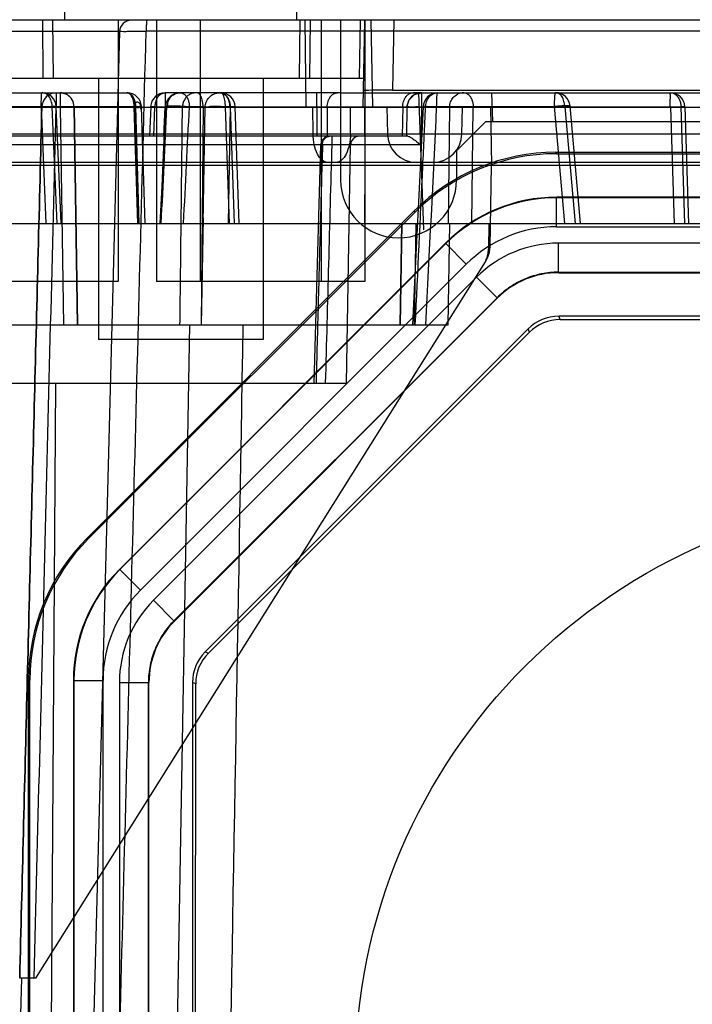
# Model space of a CAD drawing. Header units: millimetres. Extents: x 30 to 245, y 92 to 285.
# Tile 4 of 16: x 47 to 70, y 220 to 254. Entities that reach past the tile are written whole.
import ezdxf

# ---------------------------------------------------------------- set-up
doc = ezdxf.new("R2010")
doc.units = ezdxf.units.MM
doc.header["$LTSCALE"] = 24.676948
doc.layers.get('0').update_dxf_attribs({"linetype": 'CONTINUOUS'})

msp = doc.modelspace()

# ---------------------------------------------------------------- linework, layer by layer
at = {"color": 7, "linetype": 'Continuous'}
for p, q in [((48.312, 253.725), (48.312, 254.225)), ((56.312, 253.725), (56.312, 254.225)), ((57.812, 253.725), (42.312, 253.725)), ((47.566, 251.725), (47.551, 253.725)), ((47.919, 251.725), (47.905, 253.725)), ((50.147, 253.725), (50.147, 244.725)), ((51.149, 253.725), (50.602, 253.725)), ((51.477, 253.725), (51.477, 244.725)), ((52.977, 253.725), (52.977, 244.725)), ((56.405, 251.725), (56.419, 253.725)), ((56.586, 253.725), (56.612, 250.725)), ((56.758, 251.725), (56.773, 253.725)), ((57.147, 253.725), (57.147, 244.725)), ((57.812, 253.725), (57.812, 248.225)), ((217.812, 253.725), (57.812, 253.725)), ((58.466, 251.725), (58.5, 253.725)), ((58.595, 250.725), (58.647, 253.725)), ((58.647, 253.725), (58.647, 244.725)), ((58.86, 253.725), (58.912, 250.725)), ((59.647, 253.725), (59.605, 251.314)), ((50.202, 253.335), (39.585, 253.335)), ((50.202, 253.335), (47.672, 156.712)), ((223.509, 253.343), (51.115, 253.343)), ((45.623, 251.725), (58.612, 251.725)), ((49.477, 251.725), (49.477, 242.725)), ((55.147, 251.725), (55.147, 242.725)), ((45.312, 251.225), (50.454, 251.225)), ((48.016, 251.225), (48.016, 250.729)), ((48.15, 251.225), (48.15, 250.729)), ((51.771, 251.225), (51.771, 250.734)), ((57.812, 251.225), (51.771, 251.225)), ((57.001, 250.734), (57.001, 251.225)), ((57.812, 251.225), (217.812, 251.225)), ((59.605, 251.314), (216.019, 251.314)), ((60.603, 251.225), (60.311, 251.225)), ((60.68, 246.503), (60.515, 251.225)), ((60.603, 251.225), (60.603, 250.729)), ((63.014, 251.225), (63.048, 250.233)), ((50.759, 250.734), (43.049, 250.734)), ((47.521, 250.738), (43.547, 250.738)), ((46.312, 250.725), (57.812, 250.725)), ((47.503, 250.734), (47.659, 246.725)), ((48.052, 246.725), (47.883, 250.734)), ((48.15, 250.729), (48.016, 250.729)), ((48.189, 246.725), (48.019, 250.746)), ((48.15, 250.729), (48.269, 243.225)), ((48.756, 243.225), (48.635, 250.734)), ((48.635, 250.734), (48.756, 243.225)), ((50.704, 250.734), (50.831, 246.725)), ((50.831, 246.725), (50.704, 250.734)), ((50.878, 246.725), (50.759, 250.734)), ((51.081, 246.725), (50.954, 250.741)), ((51.272, 250.746), (51.228, 249.725)), ((51.379, 249.725), (51.42, 250.734)), ((51.42, 250.734), (69.54, 250.734)), ((51.728, 249.725), (51.771, 250.734)), ((53.082, 250.734), (53.011, 243.225)), ((53.083, 246.725), (53.151, 250.734)), ((53.982, 246.725), (53.851, 250.734)), ((54.015, 250.734), (53.947, 246.725)), ((54.005, 250.734), (54.144, 246.725)), ((54.323, 246.725), (54.183, 250.742)), ((56.87, 249.808), (56.862, 250.725)), ((57.001, 250.734), (56.994, 249.725)), ((57.355, 250.734), (57.348, 249.725)), ((57.812, 250.725), (217.812, 250.725)), ((58.154, 249.808), (58.162, 250.725)), ((58.662, 248.725), (58.645, 250.725)), ((59.412, 250.725), (59.428, 249.808)), ((59.957, 250.734), (59.939, 249.725)), ((60.103, 250.734), (60.086, 249.725)), ((60.603, 250.729), (60.581, 249.428)), ((69.176, 250.729), (60.603, 250.729)), ((61.124, 250.748), (65.187, 250.748)), ((61.572, 250.734), (61.52, 246.725)), ((61.996, 249.808), (62.012, 250.725)), ((62.336, 246.725), (62.386, 250.734)), ((62.977, 250.725), (63.012, 248.725)), ((65.545, 246.725), (65.187, 250.748)), ((65.544, 250.734), (65.901, 246.725)), ((66.081, 246.725), (65.721, 250.769)), ((69.176, 250.729), (69.305, 246.725)), ((69.54, 250.734), (69.669, 246.725)), ((69.676, 250.741), (69.805, 246.725)), ((62.812, 250.225), (61.812, 249.225)), ((212.812, 250.225), (62.812, 250.225)), ((42.853, 249.808), (231.771, 249.808)), ((60.129, 249.725), (43.923, 249.725)), ((57.522, 249.428), (57.522, 249.725)), ((58.157, 249.43), (46.467, 249.43)), ((57.124, 249.433), (56.898, 241.225)), ((60.581, 249.428), (57.522, 249.428)), ((58.014, 241.225), (58.157, 249.43)), ((61.812, 249.225), (61.812, 248.225)), ((65.25, 249.125), (65.23, 249.173)), ((65.23, 249.173), (209.394, 249.173)), ((65.25, 249.125), (209.374, 249.125)), ((232.296, 248.825), (42.328, 248.825)), ((45.457, 248.725), (229.712, 248.725)), ((58.645, 246.725), (58.662, 248.725)), ((62.963, 245.918), (63.012, 248.725)), ((65.25, 247.625), (65.257, 247.607)), ((209.374, 247.625), (65.25, 247.625)), ((65.257, 246.607), (65.257, 247.607)), ((209.366, 247.607), (65.257, 247.607)), ((49.085, 235.885), (60.352, 247.152)), ((49.133, 235.865), (60.372, 247.104)), ((60.372, 247.104), (60.352, 247.152)), ((42.017, 246.725), (232.607, 246.725)), ((53.022, 243.225), (53.087, 246.91)), ((59.868, 243.225), (59.925, 246.725)), ((59.925, 246.725), (59.868, 243.225)), ((60.411, 246.725), (60.355, 243.225)), ((61.522, 243.225), (61.583, 246.725)), ((62.924, 246.725), (62.909, 245.841)), ((62.924, 246.725), (62.909, 245.841)), ((65.257, 246.607), (209.366, 246.607)), ((61.432, 246.044), (50.193, 234.805)), ((50.211, 234.797), (61.44, 246.026)), ((61.432, 246.044), (61.44, 246.026)), ((61.44, 246.026), (62.147, 245.319)), ((62.963, 245.918), (62.909, 245.841)), ((62.909, 245.841), (62.963, 245.918)), ((65.326, 245.043), (65.326, 246.043)), ((209.298, 246.043), (65.326, 246.043)), ((47.312, 220.725), (62.81, 245.403)), ((62.147, 245.319), (50.918, 234.09)), ((65.326, 245.043), (65.333, 245.025)), ((65.326, 245.043), (209.298, 245.043)), ((65.333, 245.025), (209.291, 245.025)), ((50.147, 244.725), (44.477, 244.725)), ((51.366, 233.739), (62.498, 244.871)), ((58.647, 244.725), (51.477, 244.725)), ((62.498, 244.871), (63.205, 244.164)), ((63.205, 244.164), (52.073, 233.032)), ((52.091, 233.025), (63.212, 244.146)), ((63.205, 244.164), (63.212, 244.146)), ((41.833, 243.225), (61.522, 243.225)), ((51.012, 151.225), (52.618, 243.225)), ((65.38, 243.412), (65.333, 243.525)), ((209.291, 243.525), (65.333, 243.525)), ((65.38, 243.412), (86.552, 243.413)), ((64.273, 243.086), (53.151, 231.964)), ((53.262, 231.918), (64.319, 242.973)), ((64.319, 242.973), (64.273, 243.086)), ((55.147, 242.725), (49.477, 242.725)), ((45.973, 241.225), (58.014, 241.225)), ((47.997, 241.225), (47.356, 151.225)), ((49.133, 235.865), (49.085, 235.885)), ((50.193, 234.805), (50.211, 234.797)), ((50.918, 234.09), (50.211, 234.797)), ((52.073, 233.032), (51.366, 233.739)), ((52.073, 233.032), (52.091, 233.025)), ((53.151, 231.964), (53.262, 231.918)), ((47.064, 174.443), (47.064, 231.007)), ((47.112, 230.987), (47.064, 231.007)), ((47.112, 174.463), (47.112, 230.987)), ((48.612, 230.987), (48.612, 174.463)), ((48.612, 230.987), (48.63, 230.979)), ((48.63, 230.979), (48.63, 174.47)), ((48.63, 230.979), (49.63, 230.98)), ((49.63, 174.47), (49.63, 230.979)), ((50.194, 230.911), (50.194, 174.539)), ((50.194, 230.911), (51.194, 230.911)), ((51.194, 174.539), (51.194, 230.911)), ((51.194, 230.911), (51.212, 230.904)), ((51.212, 174.546), (51.212, 230.904)), ((52.712, 230.904), (52.712, 174.546)), ((52.823, 230.858), (52.712, 230.904)), ((52.814, 174.589), (52.823, 230.858)), ((45.012, 151.225), (46.832, 220.725)), ((47.312, 220.725), (46.761, 220.725))]:
    msp.add_line(p, q, dxfattribs=at)
for points in [[(60.103, 250.734), (60.174, 250.981), (60.357, 251.16), (60.603, 251.225)], [(51.786, 250.749), (51.718, 249.346), (51.651, 248.005), (51.585, 246.725)], [(60.663, 250.749), (60.538, 248.16), (60.413, 245.652), (60.287, 243.225)], [(57.422, 249.725), (57.274, 249.686), (57.165, 249.58), (57.122, 249.433)], [(62.81, 245.403), (62.892, 245.564), (62.943, 245.738), (62.963, 245.918)]]:
    msp.add_lwpolyline(points, dxfattribs=at)
msp.add_circle((78.312, 217.325), 20, dxfattribs=at)
for centre, radius, start, end in [((50.602, 253.325), 0.4, 89.9994, 178.5008), ((47.519, 250.725), 0.5, 2.4208, 89.9981), ((48.023, 250.725), 0.502, 134.4838, 178.5614), ((48.017, 250.732), 0.493, 90.0453, 134.4816), ((50.454, 250.725), 0.5, 359.4621, 90), ((51.771, 250.725), 0.5, 90.0272, 177.5564), ((52.285, 250.725), 0.5, 89.9897, 177.2621), ((53.651, 250.725), 0.5, 90.1021, 97.9796), ((53.683, 250.725), 0.5, 1.9939, 90.0028), ((60.603, 250.725), 0.5, 90, 179), ((61.163, 250.725), 0.5, 90, 179.509), ((62.064, 250.738), 0.487, 89.9777, 116.7668), ((65.223, 250.725), 0.5, 5.4118, 90), ((69.176, 250.725), 0.5, 1.8453, 89.9999), ((-922.523, 295.721), 975.391, 357.120704, 357.356454), ((-792.843, 290.905), 846.402, 357.007969, 357.27967), ((55.304, 206.224), 44.533, 91.5809, 91.8701), ((-1328.03, 316.437), 1390.707, 356.982347, 357.292662), ((58.457, 249.425), 0.3, 90.0005, 179), ((60.428, 249.825), 1, 181, 269.9987), ((60.996, 249.825), 1, 270, 359), ((59.812, 248.225), 2, 180, 360), ((65.258, 242.208), 5.399, 90.0012, 134.9988), ((65.257, 242.209), 4.398, 89.9928, 135.0071), ((65.326, 242.043), 3.999, 89.9999, 135.0001), ((54.029, 230.979), 5.399, 135.0012, 179.9988), ((54.028, 230.98), 4.398, 134.9928, 180.0071), ((54.194, 230.911), 3.999, 134.9999, 180.0001)]:
    msp.add_arc(centre, radius, start, end, dxfattribs=at)
for centre, major_axis, ratio, start_param, end_param in [((59.605, 251.297), (1, 0), 0.017452, 1.570492, 3.141288), ((65.231, 242.272), (-2.641, 6.376), 0.999822, -0.392636, 0.392636), ((65.251, 242.224), (-2.641, 6.376), 0.999822, -0.392636, 0.392636), ((65.251, 242.224), (2.067, -4.99), 0.999822, 2.748957, 3.534229), ((65.333, 242.025), (-1.148, 2.772), 0.999822, -0.392636, 0.392636), ((65.333, 242.025), (-0.574, 1.386), 0.999822, -0.392636, 0.392636), ((65.38, 241.912), (-1.247, 0.833), 0.999932, -0.981716, -0.196444), ((53.965, 231.006), (-6.376, 2.641), 0.999822, -0.392636, 0.392636), ((54.013, 230.986), (6.376, -2.641), 0.999822, 2.748957, 3.534229), ((54.013, 230.986), (4.99, -2.067), 0.999822, 2.748957, 3.534229), ((54.212, 230.903), (2.772, -1.148), 0.999822, 2.748957, 3.534229), ((54.212, 230.904), (-1.386, 0.574), 0.999822, -0.392636, 0.392636), ((54.323, 230.858), (1.497, 0.103), 0.999809, 2.287613, 3.072885)]:
    msp.add_ellipse(centre, major_axis=major_axis, ratio=ratio, start_param=start_param, end_param=end_param, dxfattribs=at)
for points, knots in [([(51.149, 253.725), (51.132, 253.725), (51.135, 253.629), (51.113, 253.531), (51.115, 253.409), (51.115, 253.343)], [0, 0, 0, 0, 0.132683, 0.488526, 1, 1, 1, 1]), ([(48.582, 156.702), (48.864, 167.44), (49.427, 188.915), (50.27, 221.128), (50.833, 242.605), (51.115, 253.343)], [0, 0, 0, 0, 0.333314, 0.666647, 1, 1, 1, 1]), ([(50.202, 253.335), (50.202, 253.358), (50.343, 253.317), (50.481, 253.36), (50.787, 253.34), (50.996, 253.344), (51.115, 253.343)], [0, 0, 0, 0, 0.075132, 0.288103, 0.610281, 1, 1, 1, 1]), ([(47.503, 250.734), (47.503, 250.776), (47.503, 250.858), (47.505, 250.974), (47.505, 251.048), (47.508, 251.082)], [0, 0, 0, 0, 0.366579, 0.707555, 1, 1, 1, 1]), ([(47.508, 251.082), (47.508, 251.108), (47.508, 251.156), (47.517, 251.191), (47.514, 251.225), (47.519, 251.225)], [0, 0, 0, 0, 0.549728, 0.890465, 1, 1, 1, 1]), ([(47.883, 250.734), (47.879, 250.792), (47.86, 250.907), (47.799, 251.072), (47.676, 251.19), (47.57, 251.225), (47.518, 251.225)], [0, 0, 0, 0, 0.259711, 0.524937, 0.770978, 1, 1, 1, 1]), ([(48.635, 250.734), (48.634, 250.819), (48.587, 250.991), (48.403, 251.178), (48.233, 251.225), (48.15, 251.225)], [0, 0, 0, 0, 0.337441, 0.670764, 1, 1, 1, 1]), ([(48.15, 251.225), (48.191, 251.225), (48.276, 251.214), (48.393, 251.164), (48.46, 251.112), (48.49, 251.082)], [0, 0, 0, 0, 0.331828, 0.664861, 1, 1, 1, 1]), ([(50.668, 251.082), (50.65, 251.11), (50.611, 251.16), (50.537, 251.212), (50.481, 251.225), (50.454, 251.225)], [0, 0, 0, 0, 0.374027, 0.701903, 1, 1, 1, 1]), ([(50.759, 250.734), (50.758, 250.819), (50.732, 250.973), (50.631, 251.162), (50.509, 251.225), (50.454, 251.225)], [0, 0, 0, 0, 0.408051, 0.738076, 1, 1, 1, 1]), ([(50.454, 251.225), (50.477, 251.225), (50.525, 251.211), (50.585, 251.158), (50.616, 251.109), (50.63, 251.082)], [0, 0, 0, 0, 0.279499, 0.605667, 1, 1, 1, 1]), ([(50.545, 251.191), (50.536, 251.198), (50.517, 251.21), (50.486, 251.222), (50.465, 251.225), (50.454, 251.225)], [0, 0, 0, 0, 0.354835, 0.684354, 1, 1, 1, 1]), ([(50.704, 250.734), (50.703, 250.778), (50.698, 250.865), (50.67, 250.991), (50.623, 251.104), (50.575, 251.168), (50.545, 251.191)], [0, 0, 0, 0, 0.264637, 0.528946, 0.775361, 1, 1, 1, 1]), ([(50.63, 251.082), (50.647, 251.048), (50.674, 250.974), (50.698, 250.857), (50.704, 250.774), (50.704, 250.734)], [0, 0, 0, 0, 0.31188, 0.658778, 1, 1, 1, 1]), ([(50.759, 250.734), (50.758, 250.775), (50.751, 250.857), (50.722, 250.975), (50.688, 251.049), (50.668, 251.082)], [0, 0, 0, 0, 0.33726, 0.68293, 1, 1, 1, 1]), ([(51.42, 250.734), (51.424, 250.781), (51.439, 250.878), (51.476, 251.021), (51.535, 251.105), (51.57, 251.136)], [0, 0, 0, 0, 0.322782, 0.675356, 1, 1, 1, 1]), ([(51.57, 251.136), (51.59, 251.155), (51.632, 251.187), (51.701, 251.217), (51.749, 251.225), (51.771, 251.225)], [0, 0, 0, 0, 0.366589, 0.697741, 1, 1, 1, 1]), ([(51.977, 251.097), (51.95, 251.07), (51.904, 251.012), (51.866, 250.914), (51.848, 250.821), (51.836, 250.762), (51.83, 250.734)], [0, 0, 0, 0, 0.286132, 0.54608, 0.78356, 1, 1, 1, 1]), ([(51.977, 251.097), (52.009, 251.128), (52.079, 251.176), (52.186, 251.214), (52.254, 251.225), (52.284, 251.225)], [0, 0, 0, 0, 0.395408, 0.73242, 1, 1, 1, 1]), ([(52.285, 251.225), (52.313, 251.225), (52.372, 251.212), (52.45, 251.16), (52.492, 251.11), (52.51, 251.082)], [0, 0, 0, 0, 0.305301, 0.634029, 1, 1, 1, 1]), ([(52.511, 251.082), (52.48, 251.051), (52.427, 250.98), (52.379, 250.86), (52.368, 250.775), (52.367, 250.734)], [0, 0, 0, 0, 0.338411, 0.679672, 1, 1, 1, 1]), ([(52.51, 251.082), (52.531, 251.05), (52.566, 250.979), (52.598, 250.861), (52.606, 250.776), (52.606, 250.734)], [0, 0, 0, 0, 0.306956, 0.651729, 1, 1, 1, 1]), ([(52.848, 251.225), (52.807, 251.225), (52.723, 251.214), (52.607, 251.164), (52.54, 251.112), (52.511, 251.082)], [0, 0, 0, 0, 0.331299, 0.664232, 1, 1, 1, 1]), ([(53.082, 250.734), (53.081, 250.817), (53.061, 250.966), (52.994, 251.149), (52.892, 251.225), (52.848, 251.225)], [0, 0, 0, 0, 0.428289, 0.77082, 1, 1, 1, 1]), ([(53.151, 250.734), (53.152, 250.791), (53.176, 250.913), (53.277, 251.076), (53.444, 251.196), (53.581, 251.225), (53.651, 251.225)], [0, 0, 0, 0, 0.222759, 0.472834, 0.727683, 1, 1, 1, 1]), ([(53.651, 251.225), (53.716, 251.225), (53.858, 251.166), (53.984, 250.973), (54.014, 250.815), (54.015, 250.734)], [0, 0, 0, 0, 0.293233, 0.634152, 1, 1, 1, 1]), ([(53.851, 250.734), (53.85, 250.814), (53.834, 250.959), (53.797, 251.128), (53.721, 251.225), (53.683, 251.225)], [0, 0, 0, 0, 0.442664, 0.791279, 1, 1, 1, 1]), ([(53.908, 251.082), (53.89, 251.111), (53.848, 251.16), (53.77, 251.213), (53.711, 251.225), (53.683, 251.225)], [0, 0, 0, 0, 0.368634, 0.697082, 1, 1, 1, 1]), ([(54.005, 250.734), (54.004, 250.774), (53.997, 250.853), (53.967, 250.971), (53.932, 251.046), (53.908, 251.082)], [0, 0, 0, 0, 0.333048, 0.647522, 1, 1, 1, 1]), ([(57.355, 250.734), (57.355, 250.766), (57.36, 250.831), (57.378, 250.91), (57.4, 250.971), (57.418, 251.011), (57.435, 251.043), (57.449, 251.066), (57.46, 251.082), (57.472, 251.097), (57.488, 251.117), (57.51, 251.14), (57.54, 251.165), (57.582, 251.194), (57.638, 251.218), (57.686, 251.225), (57.708, 251.225)], [0, 0, 0, 0, 0.14442, 0.294361, 0.364894, 0.431831, 0.494912, 0.524972, 0.554036, 0.582852, 0.611774, 0.669756, 0.727696, 0.785358, 0.899195, 1, 1, 1, 1]), ([(59.957, 250.734), (59.957, 250.766), (59.963, 250.831), (59.981, 250.91), (60.002, 250.971), (60.02, 251.011), (60.037, 251.043), (60.051, 251.066), (60.063, 251.082), (60.074, 251.097), (60.09, 251.117), (60.113, 251.14), (60.142, 251.165), (60.184, 251.194), (60.24, 251.218), (60.288, 251.225), (60.31, 251.225)], [0, 0, 0, 0, 0.144421, 0.294363, 0.364897, 0.431833, 0.494915, 0.524975, 0.55404, 0.582855, 0.611777, 0.66976, 0.7277, 0.785362, 0.8992, 1, 1, 1, 1]), ([(60.741, 250.734), (60.742, 250.794), (60.763, 250.911), (60.842, 251.07), (60.931, 251.149), (60.982, 251.177)], [0, 0, 0, 0, 0.343401, 0.671857, 1, 1, 1, 1]), ([(60.982, 251.177), (61, 251.187), (61.039, 251.205), (61.1, 251.221), (61.142, 251.225), (61.163, 251.225)], [0, 0, 0, 0, 0.33879, 0.67139, 1, 1, 1, 1]), ([(61.124, 250.748), (61.125, 250.789), (61.126, 250.869), (61.129, 250.982), (61.134, 251.054), (61.136, 251.086)], [0, 0, 0, 0, 0.368377, 0.708944, 1, 1, 1, 1]), ([(61.136, 251.086), (61.138, 251.112), (61.142, 251.156), (61.15, 251.195), (61.156, 251.225), (61.163, 251.225)], [0, 0, 0, 0, 0.53126, 0.868513, 1, 1, 1, 1]), ([(61.572, 250.734), (61.572, 250.793), (61.595, 250.912), (61.691, 251.068), (61.79, 251.145), (61.845, 251.173)], [0, 0, 0, 0, 0.326353, 0.655253, 1, 1, 1, 1]), ([(62.065, 251.225), (62.093, 251.225), (62.151, 251.213), (62.23, 251.16), (62.271, 251.11), (62.29, 251.082)], [0, 0, 0, 0, 0.302918, 0.631366, 1, 1, 1, 1]), ([(62.29, 251.082), (62.311, 251.049), (62.347, 250.976), (62.378, 250.857), (62.385, 250.775), (62.386, 250.734)], [0, 0, 0, 0, 0.319396, 0.664687, 1, 1, 1, 1]), ([(65.187, 250.748), (65.187, 250.789), (65.188, 250.869), (65.191, 250.982), (65.195, 251.054), (65.198, 251.086)], [0, 0, 0, 0, 0.368403, 0.708977, 1, 1, 1, 1]), ([(65.198, 251.086), (65.2, 251.112), (65.203, 251.156), (65.211, 251.194), (65.217, 251.225), (65.223, 251.225)], [0, 0, 0, 0, 0.532414, 0.86997, 1, 1, 1, 1]), ([(65.544, 250.734), (65.537, 250.784), (65.52, 250.891), (65.484, 251.057), (65.371, 251.182), (65.27, 251.225), (65.223, 251.225)], [0, 0, 0, 0, 0.23761, 0.515037, 0.777387, 1, 1, 1, 1]), ([(69.176, 250.729), (69.172, 250.789), (69.169, 250.899), (69.176, 251.062), (69.189, 251.141), (69.161, 251.225), (69.176, 251.225)], [0, 0, 0, 0, 0.358519, 0.685801, 0.911605, 1, 1, 1, 1]), ([(69.176, 251.225), (69.208, 251.225), (69.273, 251.213), (69.362, 251.162), (69.41, 251.111), (69.431, 251.082)], [0, 0, 0, 0, 0.31326, 0.643095, 1, 1, 1, 1]), ([(69.431, 251.082), (69.455, 251.049), (69.495, 250.977), (69.531, 250.858), (69.539, 250.774), (69.54, 250.734)], [0, 0, 0, 0, 0.325064, 0.669339, 1, 1, 1, 1]), ([(47.523, 250.738), (47.439, 247.404), (47.269, 240.735), (47.014, 230.73), (46.844, 224.06), (46.759, 220.725)], [0, 0, 0, 0, 0.333278, 0.666611, 1, 1, 1, 1]), ([(46.759, 220.725), (46.844, 224.06), (47.014, 230.73), (47.269, 240.735), (47.439, 247.404), (47.523, 250.738)], [0, 0, 0, 0, 0.333389, 0.666722, 1, 1, 1, 1]), ([(47.883, 250.734), (47.921, 250.736), (47.963, 250.727), (48.04, 250.76), (47.836, 250.737), (47.738, 250.747), (47.579, 250.737), (47.503, 250.734)], [0, 0, 0, 0, 0.182825, 0.201909, 0.353072, 0.639967, 1, 1, 1, 1]), ([(47.523, 250.738), (47.552, 250.739), (47.64, 250.737), (47.804, 250.735), (47.94, 250.731), (48.016, 250.729)], [0, 0, 0, 0, 0.17308, 0.537538, 1, 1, 1, 1]), ([(48.016, 250.729), (47.94, 250.731), (47.804, 250.735), (47.64, 250.737), (47.552, 250.739), (47.523, 250.738)], [0, 0, 0, 0, 0.462482, 0.826954, 1, 1, 1, 1]), ([(48.635, 250.734), (48.601, 250.734), (48.51, 250.734), (48.348, 250.732), (48.22, 250.73), (48.15, 250.729)], [0, 0, 0, 0, 0.206946, 0.564712, 1, 1, 1, 1]), ([(48.15, 250.729), (48.22, 250.73), (48.349, 250.732), (48.51, 250.734), (48.601, 250.734), (48.635, 250.734)], [0, 0, 0, 0, 0.437163, 0.793818, 1, 1, 1, 1]), ([(50.759, 250.734), (50.77, 250.726), (50.796, 250.714), (50.837, 250.719), (50.875, 250.723), (50.912, 250.74), (50.925, 250.763), (50.949, 250.794), (50.953, 250.746), (50.956, 250.716), (50.952, 250.69), (50.947, 250.659), (50.929, 250.676), (50.935, 250.703), (50.93, 250.74), (50.924, 250.782), (50.91, 250.826), (50.886, 250.866), (50.853, 250.895), (50.811, 250.904), (50.775, 250.89), (50.747, 250.865), (50.726, 250.834), (50.713, 250.799), (50.704, 250.762), (50.704, 250.738), (50.705, 250.724)], [0, 0, 0, 0, 0.047676, 0.094572, 0.142816, 0.184467, 0.226348, 0.248196, 0.281072, 0.331395, 0.368968, 0.390757, 0.40171, 0.435644, 0.481456, 0.532697, 0.586584, 0.641163, 0.692771, 0.738811, 0.781774, 0.824686, 0.867676, 0.914131, 0.953253, 1, 1, 1, 1]), ([(50.704, 250.734), (50.763, 250.735), (50.809, 250.737), (50.986, 250.742), (50.855, 250.737), (50.809, 250.735), (50.759, 250.734)], [0, 0, 0, 0, 0.393587, 0.560981, 0.659251, 1, 1, 1, 1]), ([(50.784, 250.725), (50.761, 250.723), (50.689, 250.705), (50.734, 250.722), (50.748, 250.734), (50.763, 250.736), (50.77, 250.736)], [0, 0, 0, 0, 0.540499, 0.679024, 0.845354, 1, 1, 1, 1]), ([(50.705, 250.734), (50.763, 250.735), (50.809, 250.737), (50.986, 250.742), (50.855, 250.737), (50.809, 250.735), (50.759, 250.734)], [0, 0, 0, 0, 0.393028, 0.560626, 0.658962, 1, 1, 1, 1]), ([(50.77, 250.736), (50.777, 250.736), (50.791, 250.739), (50.81, 250.746), (50.855, 250.73), (50.798, 250.734), (50.784, 250.725)], [0, 0, 0, 0, 0.181059, 0.37447, 0.564371, 1, 1, 1, 1]), ([(51.42, 250.734), (51.378, 250.736), (51.336, 250.729), (51.249, 250.757), (51.447, 250.74), (51.544, 250.745), (51.696, 250.737), (51.77, 250.734)], [0, 0, 0, 0, 0.197816, 0.222742, 0.373634, 0.647903, 1, 1, 1, 1]), ([(52.606, 250.734), (52.559, 250.738), (52.452, 250.747), (52.289, 250.757), (52.15, 250.762), (52.062, 250.764), (52.018, 250.764), (51.99, 250.764), (51.962, 250.764), (51.936, 250.764), (51.91, 250.764), (51.886, 250.763), (51.863, 250.762), (51.843, 250.761), (51.825, 250.759), (51.81, 250.757), (51.798, 250.755), (51.791, 250.753), (51.787, 250.751), (51.786, 250.75), (51.785, 250.748), (51.787, 250.746), (51.789, 250.745), (51.792, 250.743), (51.796, 250.742), (51.801, 250.74), (51.807, 250.739), (51.817, 250.736), (51.824, 250.735), (51.83, 250.734)], [0, 0, 0, 0, 0.162802, 0.370566, 0.560592, 0.640505, 0.675818, 0.7087, 0.739969, 0.770175, 0.799608, 0.827784, 0.85405, 0.877861, 0.898702, 0.916066, 0.929508, 0.938776, 0.941853, 0.944021, 0.945717, 0.947793, 0.950639, 0.95451, 0.959447, 0.965459, 0.972535, 0.980664, 1, 1, 1, 1]), ([(52.282, 243.225), (52.292, 244.06), (52.311, 245.73), (52.339, 248.233), (52.358, 249.9), (52.367, 250.734)], [0, 0, 0, 0, 0.33368, 0.667013, 1, 1, 1, 1]), ([(53.082, 250.734), (53.009, 250.736), (52.862, 250.738), (52.657, 250.739), (52.492, 250.738), (52.401, 250.736), (52.367, 250.734)], [0, 0, 0, 0, 0.304846, 0.617481, 0.857788, 1, 1, 1, 1]), ([(53.151, 250.734), (53.156, 250.74), (53.19, 250.737), (53.242, 250.747), (53.294, 250.746), (53.324, 250.746)], [0, 0, 0, 0, 0.134592, 0.475863, 1, 1, 1, 1]), ([(54.013, 250.734), (53.943, 250.738), (53.786, 250.744), (53.556, 250.748), (53.397, 250.748), (53.324, 250.746)], [0, 0, 0, 0, 0.307172, 0.681929, 1, 1, 1, 1]), ([(54.005, 250.734), (54.053, 250.736), (54.098, 250.736), (54.218, 250.746), (54.11, 250.741), (54.076, 250.74)], [0, 0, 0, 0, 0.521793, 0.628609, 1, 1, 1, 1]), ([(57.001, 250.734), (57.024, 250.734), (57.088, 250.734), (57.189, 250.735), (57.284, 250.734), (57.338, 250.734), (57.355, 250.734)], [0, 0, 0, 0, 0.192661, 0.543871, 0.855891, 1, 1, 1, 1]), ([(59.957, 250.734), (59.965, 250.734), (59.98, 250.734), (60.007, 250.734), (60.031, 250.734), (60.052, 250.734), (60.065, 250.734), (60.076, 250.734), (60.086, 250.734), (60.093, 250.734), (60.098, 250.734), (60.101, 250.734), (60.102, 250.734), (60.103, 250.734), (60.103, 250.734), (60.103, 250.734)], [0, 0, 0, 0, 0.15919, 0.306375, 0.549143, 0.652302, 0.742699, 0.819153, 0.882443, 0.932341, 0.96862, 0.982266, 0.992023, 0.997904, 1, 1, 1, 1]), ([(60.603, 250.729), (60.52, 250.731), (60.36, 250.748), (60.238, 250.707), (60.104, 250.756), (60.103, 250.734)], [0, 0, 0, 0, 0.499882, 0.865946, 1, 1, 1, 1]), ([(60.387, 243.225), (60.478, 245.051), (60.597, 247.554), (60.71, 250.057), (60.741, 250.734)], [0, 0, 0, 0, 0.72981, 1, 1, 1, 1]), ([(60.664, 250.747), (60.664, 250.748), (60.663, 250.748), (60.663, 250.749), (60.664, 250.75), (60.665, 250.751), (60.667, 250.751), (60.67, 250.752), (60.674, 250.752), (60.679, 250.753), (60.684, 250.754), (60.691, 250.754), (60.7, 250.755), (60.712, 250.755), (60.725, 250.756), (60.74, 250.756), (60.763, 250.757), (60.815, 250.757), (60.904, 250.755), (61.014, 250.752), (61.091, 250.749), (61.124, 250.748)], [0, 0, 0, 0, 0.002402, 0.003981, 0.006075, 0.009152, 0.013322, 0.018597, 0.024958, 0.040798, 0.050196, 0.060499, 0.083534, 0.109454, 0.138314, 0.169687, 0.204769, 0.287906, 0.505188, 0.781735, 1, 1, 1, 1]), ([(60.741, 250.734), (60.73, 250.735), (60.716, 250.737), (60.697, 250.739), (60.687, 250.741), (60.678, 250.743), (60.672, 250.744), (60.667, 250.746), (60.665, 250.747), (60.664, 250.747)], [0, 0, 0, 0, 0.403712, 0.568722, 0.70777, 0.817289, 0.901929, 0.962418, 1, 1, 1, 1]), ([(61.572, 250.734), (61.609, 250.74), (61.72, 250.74), (61.914, 250.744), (62.148, 250.741), (62.308, 250.737), (62.385, 250.734)], [0, 0, 0, 0, 0.138341, 0.409509, 0.716371, 1, 1, 1, 1]), ([(65.544, 250.734), (65.566, 250.737), (65.605, 250.742), (65.653, 250.75), (65.687, 250.756), (65.707, 250.763), (65.719, 250.764), (65.721, 250.772), (65.713, 250.773), (65.703, 250.775), (65.683, 250.776), (65.654, 250.777), (65.613, 250.776), (65.558, 250.774), (65.489, 250.771), (65.402, 250.765), (65.3, 250.758), (65.226, 250.751), (65.187, 250.748)], [0, 0, 0, 0, 0.093406, 0.161402, 0.207486, 0.235866, 0.249363, 0.254007, 0.261332, 0.276381, 0.302641, 0.34243, 0.398448, 0.473616, 0.570199, 0.690443, 0.834432, 1, 1, 1, 1]), ([(69.176, 250.729), (69.251, 250.732), (69.407, 250.738), (69.5, 250.736), (69.699, 250.747), (69.616, 250.732), (69.578, 250.735), (69.54, 250.734)], [0, 0, 0, 0, 0.361229, 0.645616, 0.792716, 0.814465, 1, 1, 1, 1]), ([(57.37, 248.825), (57.302, 248.825), (57.147, 248.898), (56.996, 249.128), (56.895, 249.442), (56.871, 249.681), (56.87, 249.808)], [0, 0, 0, 0, 0.171529, 0.396239, 0.680059, 1, 1, 1, 1]), ([(57.188, 249.43), (57.189, 249.467), (57.198, 249.524), (57.229, 249.593), (57.261, 249.64), (57.301, 249.678), (57.345, 249.706), (57.392, 249.722), (57.423, 249.725), (57.438, 249.725)], [0, 0, 0, 0, 0.259493, 0.39495, 0.5288, 0.657734, 0.779813, 0.893736, 1, 1, 1, 1]), ([(58.154, 249.808), (58.153, 249.681), (58.129, 249.442), (58.027, 249.128), (57.877, 248.898), (57.722, 248.825), (57.654, 248.825)], [0, 0, 0, 0, 0.319941, 0.603761, 0.828471, 1, 1, 1, 1]), ([(60.129, 249.725), (60.167, 249.725), (60.26, 249.668), (60.405, 249.567), (60.518, 249.477), (60.581, 249.428)], [0, 0, 0, 0, 0.210626, 0.561674, 1, 1, 1, 1]), ([(57.191, 249.43), (57.166, 248.52), (57.116, 246.699), (57.043, 243.964), (56.994, 242.139), (56.969, 241.225)], [0, 0, 0, 0, 0.332644, 0.665978, 1, 1, 1, 1]), ([(57.522, 249.428), (57.453, 249.429), (57.323, 249.431), (57.225, 249.433), (57.091, 249.433), (57.169, 249.431), (57.191, 249.43)], [0, 0, 0, 0, 0.442977, 0.758456, 0.85648, 1, 1, 1, 1]), ([(62.749, 245.307), (62.783, 245.36), (62.84, 245.473), (62.894, 245.654), (62.908, 245.779), (62.909, 245.841)], [0, 0, 0, 0, 0.335354, 0.668683, 1, 1, 1, 1]), ([(65.326, 245.043), (65.13, 245.043), (64.737, 245.004), (64.17, 244.832), (63.649, 244.553), (63.343, 244.303), (63.205, 244.164)], [0, 0, 0, 0, 0.249999, 0.5, 0.75, 1, 1, 1, 1]), ([(54.451, 243.225), (54.276, 233.28), (53.928, 213.391), (53.408, 183.558), (53.06, 163.669), (52.886, 153.725)], [0, 0, 0, 0, 0.33334, 0.666674, 1, 1, 1, 1]), ([(52.073, 233.032), (51.934, 232.894), (51.684, 232.588), (51.404, 232.067), (51.233, 231.5), (51.194, 231.107), (51.194, 230.911)], [0, 0, 0, 0, 0.249999, 0.5, 0.75, 1, 1, 1, 1])]:
    msp.add_open_spline(points, degree=3, knots=knots, dxfattribs=at)
for points in [[(47.258, 220.725), (47.385, 225.726), (47.637, 235.727), (47.889, 245.729), (48.016, 250.729)], [(57.3, 241.225), (57.337, 242.592), (57.411, 245.326), (57.484, 248.061), (57.522, 249.428)]]:
    msp.add_open_spline(points, degree=3, dxfattribs=at)

doc.saveas('drawing.dxf')
